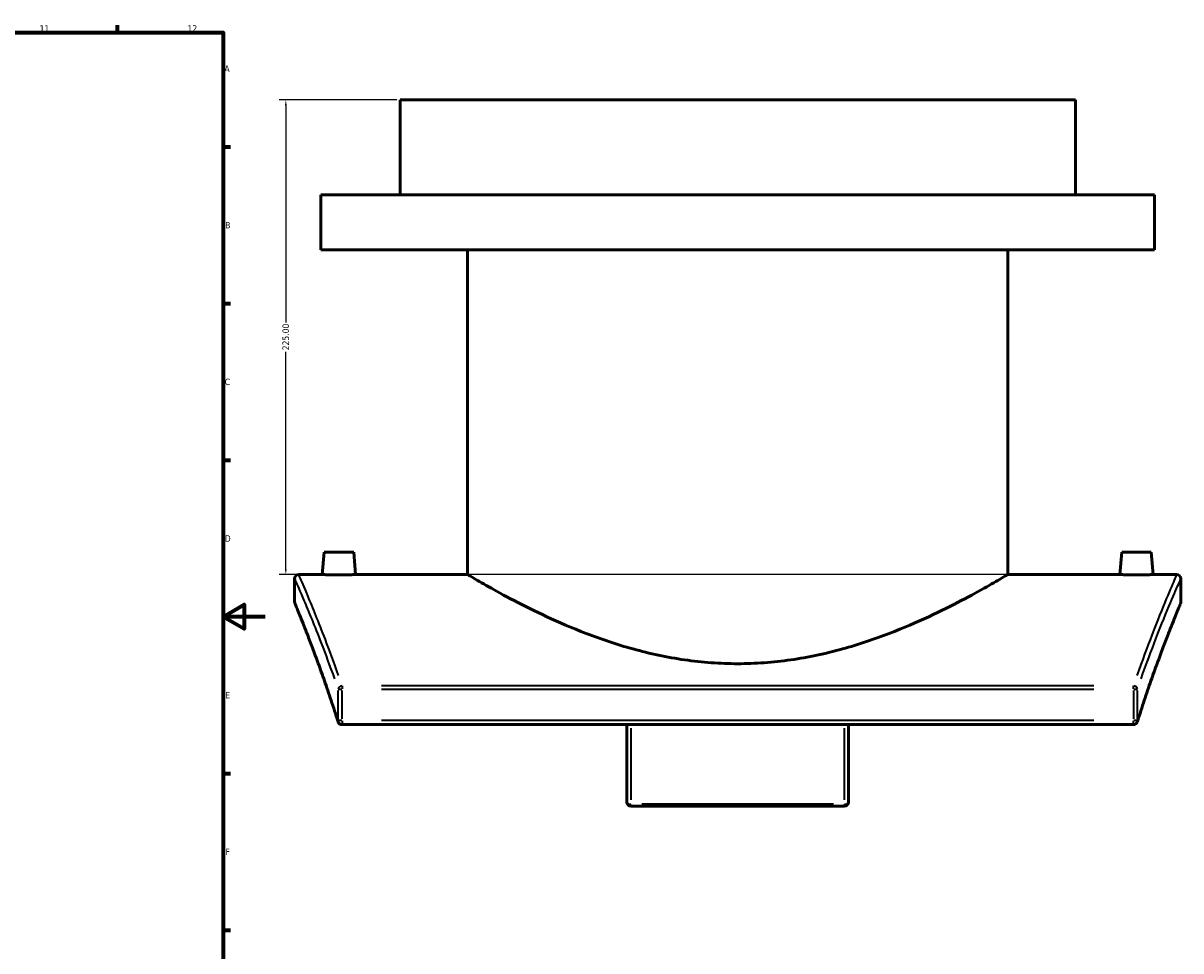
# Model space of a CAD drawing. Header units: millimetres. Extents: x -263 to 1332, y -937 to 1214.
# Tile 7 of 8: x 726 to 1275, y 139 to 578. Entities that reach past the tile are written whole.
import ezdxf

# ---------------------------------------------------------------- set-up
doc = ezdxf.new("R2010")
doc.units = ezdxf.units.MM
for name, color, linetype, lineweight in [('Border (ANSI)', 7, 'Continuous', 70), ('Dimension (ANSI)', 7, 'Continuous', 25), ('Visible (ANSI)', 7, 'Continuous', 50), ('Visible Narrow (ANSI)', 7, 'Continuous', 35)]:
    doc.layers.add(name, color=color, linetype=linetype, lineweight=lineweight)
doc.styles.add('Note Text (ANSI)', font='tahoma.ttf')
doc.dimstyles.new('Default - mm (ANSI)', dxfattribs={"dimtxt": 3.048, "dimasz": 2.5, "dimexe": 3.175, "dimexo": 1.6002, "dimgap": 0.8, "dimtad": 0, "dimtoh": 1, "dimrnd": 1e-08, "dimzin": 4, "dimdsep": 46, "dimtxsty": 'Note Text (ANSI)', "dimcen": 0.09, "dimdle": 10, "dimclrd": 256, "dimclre": 256, "dimclrt": 256, "dimadec": 1, "dimazin": 1, "dimtfac": 1, "dimtofl": 0, "dimtmove": 0, "dimatfit": 3, "dimfxl": 1, "dimtolj": 1, "dimtzin": 4, "dimlwd": -1, "dimlwe": -1, "dimarcsym": 0})

# ---------------------------------------------------------------- blocks, each defined once
blk = doc.blocks.new('Borders Default Border')
at = {"layer": 'Border (ANSI)'}
for p, q in [((770.92, 574), (770.92, 577.45)), ((821, 519.75), (824.45, 519.75)), ((821, 445.5), (824.45, 445.5)), ((821, 371.25), (824.45, 371.25)), ((821, 222.75), (824.45, 222.75)), ((821, 148.5), (824.45, 148.5))]:
    blk.add_line(p, q, dxfattribs=at)
at = {"layer": 'Border (ANSI)', "flags": 128}
for points in [[(20, 20), (20, 574), (821, 574), (821, 20), (20, 20)], [(841, 297), (821, 297), (831, 302.77), (831, 291.23), (821, 297)]]:
    blk.add_lwpolyline(points, dxfattribs=at)
at = {"layer": 'Border (ANSI)', "color": 230, "true_color": 0xff0080, "attachment_point": 7, "style": 'Note Text (ANSI)'}
for s, insert, char_height in [('11', (734.04, 574.4), 3.048), ('12', (804.13, 574.4), 3.048), ('A', (821.63, 555.35), 3.05), ('B', (821.99, 481.1), 3.05), ('C', (821.8, 406.8), 3.05), ('D', (821.81, 332.6), 3.05), ('E', (822.05, 258.35), 3.05), ('F', (822.14, 184.1), 3.05)]:
    blk.add_mtext(s, dxfattribs=dict(at, insert=insert, char_height=char_height))
blk = doc.blocks.new('*D13')
at = {"layer": 'Defpoints', "color": 0, "transparency": 16777216}
for p in [(904.87, 542.04), (850.71, 317.04), (1261.8, 317.04)]:
    blk.add_point(p, dxfattribs=at)
at = {"layer": 'Dimension (ANSI)', "transparency": 16777216}
for p, q in [((903.27, 542.04), (847.54, 542.04)), ((850.71, 539.54), (850.71, 436.5)), ((850.71, 319.54), (850.71, 422.58)), ((1260.2, 317.04), (847.54, 317.04))]:
    blk.add_line(p, q, dxfattribs=at)
for points in [[(850.3, 539.54), (851.13, 539.54), (850.71, 542.04)], [(850.3, 319.54), (851.13, 319.54), (850.71, 317.04)]]:
    blk.add_solid(points, dxfattribs=at)
at = {"layer": 'Dimension (ANSI)', "color": 230, "true_color": 0xff0080, "transparency": 16777216, "insert": (849.13, 423.38), "char_height": 3.048, "attachment_point": 1, "rotation": 90, "style": 'Note Text (ANSI)'}
blk.add_mtext('\\A1;225.00', dxfattribs=at)

msp = doc.modelspace()

# ---------------------------------------------------------------- linework, layer by layer
at = {"layer": 'Visible (ANSI)'}
for p, q in [((1224.871, 542.036), (904.871, 542.036)), ((904.871, 497.036), (904.871, 542.036)), ((1224.871, 497.036), (1224.871, 542.036)), ((1262.371, 497.036), (867.371, 497.036)), ((867.371, 471.036), (867.371, 497.036)), ((1262.371, 471.036), (1262.371, 497.036)), ((1262.371, 471.036), (867.371, 471.036)), ((936.871, 317.036), (936.871, 471.036)), ((1192.871, 317.036), (1192.871, 471.036)), ((868.871, 327.636), (867.944, 317.036)), ((882.871, 327.636), (868.871, 327.636)), ((882.871, 327.636), (883.799, 317.036)), ((1246.871, 327.636), (1245.944, 317.036)), ((1246.871, 327.636), (1260.871, 327.636)), ((1260.871, 327.636), (1261.799, 317.036)), ((854.871, 304.036), (854.871, 315.036)), ((856.871, 317.036), (867.944, 317.036)), ((883.799, 317.036), (936.871, 317.036)), ((1192.871, 317.036), (1245.944, 317.036)), ((1261.799, 317.036), (1272.871, 317.036)), ((1274.871, 315.036), (1274.871, 304.036)), ((877.358, 245.892), (1252.385, 245.892)), ((1012.371, 245.892), (1012.371, 209.169)), ((1117.371, 209.169), (1117.371, 245.892)), ((1115.371, 207.169), (1014.371, 207.169))]:
    msp.add_line(p, q, dxfattribs=at)
for centre, start, end in [((856.871, 315.036), 90, 180), ((1272.871, 315.036), 0, 90), ((856.871, 304.036), 180, 202.53181), ((1272.871, 304.036), 337.46819, 0), ((877.358, 247.892), 197.36517, 270), ((1252.385, 247.892), 270, 342.63483), ((1014.371, 209.169), 180, 270), ((1115.371, 209.169), 270, 0)]:
    msp.add_arc(centre, 2, start, end, dxfattribs=at)
for points, knots in [([(883.799, 317.036), (883.799, 317.036), (883.6, 317.029), (882.792, 317.001), (882.183, 316.981), (880.776, 316.945), (879.884, 316.925), (877.93, 316.897), (876.868, 316.89), (875.871, 316.89), (874.875, 316.89), (873.812, 316.897), (871.858, 316.925), (870.967, 316.945), (869.56, 316.981), (868.95, 317.001), (868.142, 317.029), (867.944, 317.036), (867.944, 317.036)], [3.5866168, 3.5866168, 3.5866168, 3.5866168, 3.8854465, 3.8854465, 4.1842761, 4.1842761, 4.4832159, 4.4832159, 4.7821558, 4.7821558, 4.7821558, 5.0810957, 5.0810957, 5.3800355, 5.3800355, 5.6788651, 5.6788651, 5.9776947, 5.9776947, 5.9776947, 5.9776947]), ([(936.871, 317.036), (936.871, 317.036), (937.684, 316.549), (941.029, 314.583), (943.562, 313.104), (950.165, 309.379), (954.241, 307.132), (963.564, 302.257), (968.812, 299.632), (979.946, 294.465), (986.247, 291.727), (1000.004, 286.45), (1007.459, 283.917), (1023.125, 279.595), (1031.352, 277.809), (1043.89, 276.002), (1048.102, 275.543), (1056.515, 274.933), (1060.716, 274.782), (1064.871, 274.782)], [59.6550238, 59.6550238, 59.6550238, 59.6550238, 62.1329073, 62.1329073, 64.6107907, 64.6107907, 67.0886742, 67.0886742, 69.5665576, 69.5665576, 72.0599261, 72.0599261, 74.5532947, 74.5532947, 77.0466632, 77.0466632, 78.2933475, 78.2933475, 79.5400318, 79.5400318, 79.5400318, 79.5400318]), ([(1064.871, 274.782), (1069.027, 274.782), (1073.228, 274.933), (1081.641, 275.543), (1085.853, 276.002), (1098.391, 277.809), (1106.618, 279.595), (1122.284, 283.917), (1129.739, 286.45), (1143.495, 291.727), (1149.797, 294.465), (1160.93, 299.632), (1166.178, 302.257), (1175.502, 307.132), (1179.578, 309.379), (1186.181, 313.104), (1188.713, 314.583), (1192.059, 316.549), (1192.871, 317.036), (1192.871, 317.036)], [0, 0, 0, 0, 1.2466843, 1.2466843, 2.4933685, 2.4933685, 4.9867371, 4.9867371, 7.4801056, 7.4801056, 9.9734742, 9.9734742, 12.4513576, 12.4513576, 14.929241, 14.929241, 17.4071245, 17.4071245, 19.8850079, 19.8850079, 19.8850079, 19.8850079]), ([(1261.799, 317.036), (1261.799, 317.036), (1261.6, 317.029), (1260.792, 317.001), (1260.183, 316.981), (1258.776, 316.945), (1257.884, 316.925), (1255.93, 316.897), (1254.868, 316.89), (1252.875, 316.89), (1251.812, 316.897), (1249.858, 316.925), (1248.967, 316.945), (1247.56, 316.981), (1246.95, 317.001), (1246.142, 317.029), (1245.944, 317.036), (1245.944, 317.036)], [1.1955389, 1.1955389, 1.1955389, 1.1955389, 1.4943686, 1.4943686, 1.7931982, 1.7931982, 2.092138, 2.092138, 2.3910779, 2.3910779, 2.6900178, 2.6900178, 2.9889576, 2.9889576, 3.2877872, 3.2877872, 3.5866168, 3.5866168, 3.5866168, 3.5866168]), ([(875.449, 247.295), (874.353, 250.8), (873.264, 254.167), (871.124, 260.612), (870.072, 263.689), (868.029, 269.536), (867.037, 272.306), (865.135, 277.522), (864.224, 279.967), (862.504, 284.517), (861.695, 286.621), (860.195, 290.472), (859.505, 292.22), (858.261, 295.342), (857.706, 296.718), (856.746, 299.087), (856.34, 300.079), (855.686, 301.67), (855.438, 302.27), (855.107, 303.069), (855.024, 303.27), (855.024, 303.27)], [0, 0, 0, 0, 1.5601062, 1.5601062, 3.1202125, 3.1202125, 4.6803187, 4.6803187, 6.2404249, 6.2404249, 7.8005312, 7.8005312, 9.3606374, 9.3606374, 10.9207437, 10.9207437, 12.4808499, 12.4808499, 14.0409561, 14.0409561, 15.6010624, 15.6010624, 15.6010624, 15.6010624]), ([(1274.719, 303.27), (1274.719, 303.27), (1274.635, 303.069), (1274.304, 302.27), (1274.057, 301.67), (1273.403, 300.079), (1272.997, 299.086), (1272.036, 296.718), (1271.482, 295.342), (1270.237, 292.219), (1269.547, 290.472), (1268.048, 286.621), (1267.239, 284.517), (1265.519, 279.967), (1264.608, 277.522), (1262.706, 272.307), (1261.714, 269.537), (1259.671, 263.69), (1258.619, 260.613), (1256.479, 254.168), (1255.39, 250.8), (1254.294, 247.295)], [15.6010624, 15.6010624, 15.6010624, 15.6010624, 17.1611923, 17.1611923, 18.7213222, 18.7213222, 20.2814521, 20.2814521, 21.841582, 21.841582, 23.4017119, 23.4017119, 24.9618418, 24.9618418, 26.5219717, 26.5219717, 28.0821016, 28.0821016, 29.6422315, 29.6422315, 31.2023614, 31.2023614, 31.2023614, 31.2023614])]:
    msp.add_open_spline(points, degree=3, knots=knots, dxfattribs=at)
at = {"layer": 'Visible Narrow (ANSI)'}
for p, q in [((877.358, 264.233), (877.358, 262.867)), ((1233.634, 264.291), (896.109, 264.291)), ((1252.385, 262.867), (1252.385, 264.233)), ((875.442, 262.037), (875.442, 248.637)), ((875.482, 262.781), (877.23, 262.781)), ((877.358, 248.637), (877.358, 262.037)), ((896.109, 262.781), (1233.634, 262.781)), ((1252.385, 262.037), (1252.385, 248.637)), ((1252.513, 262.781), (1254.26, 262.781)), ((1254.301, 248.637), (1254.301, 262.037)), ((877.23, 247.892), (875.482, 247.892)), ((877.358, 247.735), (877.358, 245.898)), ((1233.634, 247.892), (896.109, 247.892)), ((1252.385, 245.898), (1252.385, 247.735)), ((1254.26, 247.892), (1252.513, 247.892)), ((1014.371, 210.167), (1014.371, 244.188)), ((1115.371, 244.188), (1115.371, 210.167)), ((1014.371, 208.024), (1014.371, 207.172)), ((1110.321, 208.108), (1019.421, 208.108)), ((1115.371, 207.172), (1115.371, 208.024))]:
    msp.add_line(p, q, dxfattribs=at)
for centre, major_axis, ratio, start_param, end_param in [((877.358, 262.781), (1.891, 0.652), 0.7360881, 1.3914228, 2.6346404), ((1252.385, 262.781), (1.891, -0.652), 0.7360881, 0.5069523, 1.7501699), ((877.358, 247.892), (-1.909, -0.597), 0.7057317, 5.8869349, 6.26233), ((1252.385, 247.892), (1.909, -0.597), 0.7057317, 0.0208553, 0.3962504), ((1014.371, 209.169), (-2, 0), 0.5303604, 0.0785398, 1.4922565), ((1115.371, 209.169), (2, 0), 0.5303604, 4.7909288, 6.2046455)]:
    msp.add_ellipse(centre, major_axis=major_axis, ratio=ratio, start_param=start_param, end_param=end_param, dxfattribs=at)
for points, knots in [([(854.935, 314.895), (855.01, 314.721), (855.158, 314.384), (856.051, 312.341), (857.401, 309.253), (861.439, 299.681), (864.26, 292.853), (869.454, 279.402), (871.563, 273.765), (873.747, 267.614)], [16.185251, 16.185251, 16.185251, 16.185251, 17.6328923, 17.6328923, 22.0882344, 22.0882344, 27.0534445, 27.0534445, 30.0585204, 30.0585204, 30.0585204, 30.0585204]), ([(875.67, 269.169), (873.495, 275.377), (871.395, 281.068), (866.221, 294.645), (863.412, 301.537), (859.391, 311.199), (858.046, 314.316), (857.157, 316.378), (857.01, 316.718), (856.934, 316.894)], [-30.0585204, -30.0585204, -30.0585204, -30.0585204, -27.0534445, -27.0534445, -22.0882344, -22.0882344, -17.6328923, -17.6328923, -16.185251, -16.185251, -16.185251, -16.185251]), ([(1272.807, 316.893), (1272.698, 316.64), (1272.442, 316.046), (1271.234, 313.238), (1269.845, 309.999), (1266.107, 300.977), (1263.758, 295.189), (1258.925, 282.627), (1256.548, 276.234), (1254.072, 269.169)], [-14.6437881, -14.6437881, -14.6437881, -14.6437881, -12.5610823, -12.5610823, -8.3809026, -8.3809026, -4.1904538, -4.1904538, -0.7707257, -0.7707257, -0.7707257, -0.7707257]), ([(1255.995, 267.614), (1258.481, 274.613), (1260.868, 280.947), (1265.72, 293.392), (1268.08, 299.126), (1271.833, 308.065), (1273.227, 311.273), (1274.44, 314.055), (1274.697, 314.643), (1274.807, 314.894)], [0.7707257, 0.7707257, 0.7707257, 0.7707257, 4.1904538, 4.1904538, 8.3809026, 8.3809026, 12.5610823, 12.5610823, 14.6437881, 14.6437881, 14.6437881, 14.6437881]), ([(873.792, 253.063), (871.497, 260.149), (869.259, 266.611), (864.612, 279.505), (862.292, 285.56), (858.28, 295.773), (856.692, 299.636), (855.337, 302.919), (855.054, 303.6), (854.937, 303.883)], [0.7800531, 0.7800531, 0.7800531, 0.7800531, 4.0541699, 4.0541699, 8.1083347, 8.1083347, 12.6191268, 12.6191268, 14.8210092, 14.8210092, 14.8210092, 14.8210092]), ([(1274.807, 303.885), (1274.755, 303.759), (1274.67, 303.554), (1274.01, 301.964), (1272.772, 298.986), (1268.973, 289.49), (1266.302, 282.668), (1260.972, 268.015), (1258.496, 260.923), (1255.95, 253.063)], [16.3811273, 16.3811273, 16.3811273, 16.3811273, 17.3623342, 17.3623342, 21.8646805, 21.8646805, 26.7909649, 26.7909649, 30.4222965, 30.4222965, 30.4222965, 30.4222965])]:
    msp.add_open_spline(points, degree=3, knots=knots, dxfattribs=at)

# ---------------------------------------------------------------- block references
msp.add_blockref('Borders Default Border', (0, 0))

# ---------------------------------------------------------------- dimensions: what is measured, and where the dimension line sits
at = {"layer": 'Dimension (ANSI)'}
dim = msp.add_linear_dim(base=(850.713, 317.036), p1=(904.871, 542.036), p2=(1261.799, 317.036), angle=90, dimstyle='Default - mm (ANSI)', override={"dimtoh": 0, "dimdec": 2, "dimtp": 0, "dimtm": 0, "dimtdec": 2, "dimatfit": 1}, dxfattribs=at)
dim.commit()
dim.dimension.update_dxf_attribs({"geometry": '*D13', "text_midpoint": (850.713, 429.536), "dimtype": 160})

doc.saveas('drawing.dxf')
